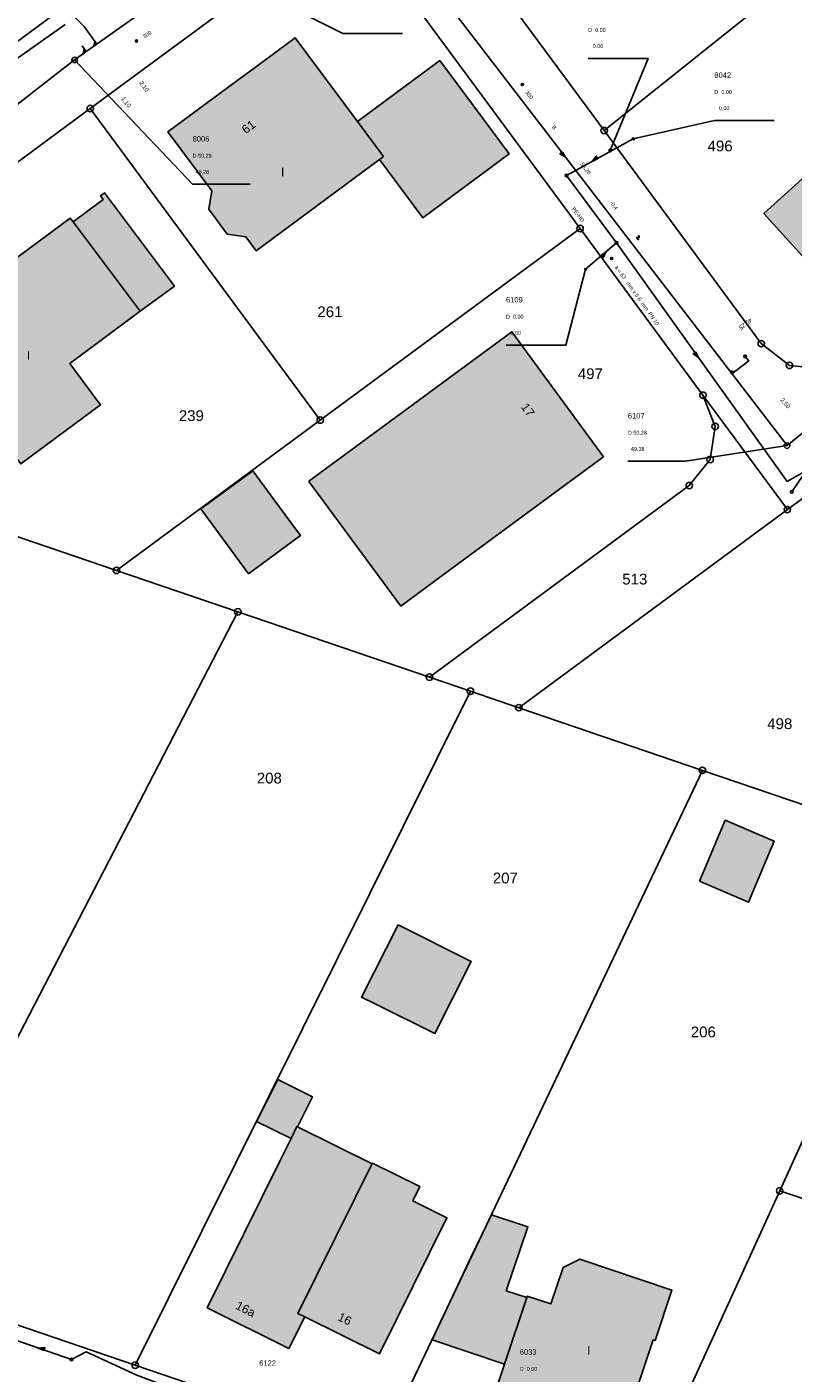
# Model space of a CAD drawing. Header units: metres. Extents: x 410063 to 2410512, y 5786105 to 5787650.
# Tile 8 of 30: x 2409830 to 2409890, y 5786784 to 5786888. Entities that reach past the tile are written whole.
import ezdxf

# ---------------------------------------------------------------- set-up
doc = ezdxf.new("R2010")
doc.units = ezdxf.units.M
for name, color, linetype in [('DRUCK-DECKELH', 40, 'Continuous'), ('DRUCK-FLUßRICH', 40, 'Continuous'), ('DRUCK-HALTUNGE', 40, 'Continuous'), ('DRUCK-ROHRD-M', 40, 'Continuous'), ('DRUCK-ROHRMAT', 40, 'Continuous'), ('DRUCK-SCHACHTN', 40, 'Continuous'), ('DRUCK-SCHAECHT', 40, 'Continuous'), ('DRUCK-SOHLENH', 40, 'Continuous'), ('K100-FLST_GRENZEN', 40, 'Continuous'), ('K105-FLST_NUMMERN', 40, 'Continuous'), ('K125-GEB_LINIEN', 40, 'Continuous'), ('K125-GEB_LINIEN-FLAECHE', 2, 'Continuous'), ('K130-GEB_TEXTE', 40, 'Continuous'), ('KANAL', 9, 'Continuous'), ('R-DECKELHOEHE', 7, 'Continuous'), ('R-FLUßRBICHTUNG', 7, 'Continuous'), ('R-GEFAELLE', 7, 'Continuous'), ('R-HALTUNGEN', 7, 'Continuous'), ('R-HAUSANSCHLUS', 7, 'Continuous'), ('R-LAENGE', 7, 'Continuous'), ('R-ROHRD', 7, 'Continuous'), ('R-ROHRMATERIAL', 7, 'Continuous'), ('R-SCHACHTNR', 7, 'Continuous'), ('R-SCHAECHTE', 7, 'Continuous'), ('R-SOHLENHOEHE', 7, 'Continuous'), ('SCHACHT-DECKHO', 40, 'Continuous'), ('SCHACHT-SOHLHO', 40, 'Continuous'), ('SCHAECHTE-OV', 40, 'Continuous'), ('SCHAECHTE-SCHN', 40, 'Continuous')]:
    doc.layers.add(name, color=color, linetype=linetype)
doc.styles.add('ARIAL', font='arial.ttf')

# ---------------------------------------------------------------- blocks, each defined once
blk = doc.blocks.new('GRENZSTEIN')
at = {"color": 7, "linetype": 'Continuous'}
blk.add_circle((0.000001, 0.000001), 0.749999, dxfattribs=at)
blk = doc.blocks.new('98')
at = {"layer": 'R-HAUSANSCHLUS', "color": 4}
for points in [[(0, 0.25, 0), (-0.25, 0, 0)], [(-0.249, 0.001, 0), (0, 0.001, 0)], [(0, 0.026, 0), (-0.224, 0.026, 0)], [(-0.199, 0.051, 0), (0, 0.051, 0)], [(0, 0.076, 0), (-0.174, 0.076, 0)], [(-0.149, 0.101, 0), (0, 0.101, 0)], [(0, 0.126, 0), (-0.124, 0.126, 0)], [(-0.099, 0.151, 0), (0, 0.151, 0)], [(0, 0.176, 0), (-0.074, 0.176, 0)], [(-0.049, 0.201, 0), (0, 0.201, 0)], [(0, 0.226, 0), (-0.024, 0.226, 0)], [(0, 0, 0), (0, 0.5, 0)]]:
    blk.add_polyline3d(points, dxfattribs=at)
blk = doc.blocks.new('122')
at = {"color": 7, "linetype": 'Continuous'}
blk.add_circle((0, 0), 1.25, dxfattribs=at)
blk = doc.blocks.new('147')
at = {"color": 12, "linetype": 'Continuous'}
blk.add_circle((0, 0), 1.25, dxfattribs=at)
at = {"layer": 'DRUCK-ROHRD-M', "color": 12}
blk.add_polyline3d([(-1.25, -1.25, 0), (1.25, 1.25, 0)], dxfattribs=at)
blk = doc.blocks.new('140')
at = {"layer": 'DRUCK-FLUßRICH', "color": 12}
for points in [[(0, 0, 0), (6.9, 1, 0), (7, 0, 0), (0, 0, 0)], [(0.141, 0, 0), (0.165, 0.024, 0)], [(0.331, 0.048, 0), (0.283, 0, 0)], [(0.424, 0, 0), (0.496, 0.072, 0)], [(0.662, 0.096, 0), (0.566, 0, 0)], [(0.707, 0, 0), (0.827, 0.12, 0)], [(0.992, 0.144, 0), (0.849, 0, 0)], [(0.99, 0, 0), (1.158, 0.168, 0)], [(1.323, 0.192, 0), (1.131, 0, 0)], [(1.273, 0, 0), (1.489, 0.216, 0)], [(1.654, 0.24, 0), (1.414, 0, 0)], [(1.556, 0, 0), (1.819, 0.264, 0)], [(1.985, 0.288, 0), (1.697, 0, 0)], [(1.838, 0, 0), (2.15, 0.312, 0)], [(2.315, 0.336, 0), (1.98, 0, 0)], [(2.121, 0, 0), (2.481, 0.36, 0)], [(2.646, 0.384, 0), (2.263, 0, 0)], [(2.404, 0, 0), (2.812, 0.407, 0)], [(2.977, 0.431, 0), (2.546, 0, 0)], [(2.687, 0, 0), (3.142, 0.455, 0)], [(3.308, 0.479, 0), (2.828, 0, 0)], [(2.97, 0, 0), (3.473, 0.503, 0)], [(3.639, 0.527, 0), (3.111, 0, 0)], [(3.253, 0, 0), (3.804, 0.551, 0)], [(3.969, 0.575, 0), (3.394, 0, 0)], [(3.536, 0, 0), (4.135, 0.599, 0)], [(4.3, 0.623, 0), (3.677, 0, 0)], [(3.818, 0, 0), (4.466, 0.647, 0)], [(4.631, 0.671, 0), (3.96, 0, 0)], [(4.101, 0, 0), (4.796, 0.695, 0)], [(4.962, 0.719, 0), (4.243, 0, 0)], [(4.384, 0, 0), (5.127, 0.743, 0)], [(5.293, 0.767, 0), (4.525, 0, 0)], [(4.667, 0, 0), (5.458, 0.791, 0)], [(5.623, 0.815, 0), (4.808, 0, 0)], [(4.95, 0, 0), (5.789, 0.839, 0)], [(5.954, 0.863, 0), (5.091, 0, 0)], [(5.233, 0, 0), (6.119, 0.887, 0)], [(6.285, 0.911, 0), (5.374, 0, 0)], [(5.515, 0, 0), (6.45, 0.935, 0)], [(6.616, 0.959, 0), (5.657, 0, 0)], [(5.798, 0, 0), (6.781, 0.983, 0)], [(6.904, 0.964, 0), (5.94, 0, 0)], [(6.081, 0, 0), (6.916, 0.835, 0)], [(6.929, 0.707, 0), (6.223, 0, 0)], [(6.364, 0, 0), (6.942, 0.578, 0)], [(6.955, 0.45, 0), (6.505, 0, 0)], [(6.647, 0, 0), (6.968, 0.321, 0)], [(6.981, 0.193, 0), (6.788, 0, 0)], [(6.93, 0, 0), (6.994, 0.064, 0)]]:
    blk.add_polyline3d(points, dxfattribs=at)
blk = doc.blocks.new('119')
at = {"color": 4, "linetype": 'Continuous'}
for centre in [(0.2, 0.85), (0.4, 0.15), (0.8, 0.15)]:
    blk.add_circle(centre, 0.15, dxfattribs=at)
at = {"layer": 'R-GEFAELLE', "color": 4}
blk.add_polyline3d([(0, 0, 0), (0.6, 1, 0)], dxfattribs=at)
blk = doc.blocks.new('1008')
at = {"color": 7, "linetype": 'Continuous'}
for start, end in [(360, 180), (180, 360)]:
    blk.add_arc((0, 0), 1.25, start, end, dxfattribs=at)
blk = doc.blocks.new('S1010')
at = {"layer": 'DRUCK-SCHAECHT', "color": 32}
for points in [[(0.393, 0.943, 0), (-0.363, 0.934, 0), (-0.353, -1.108, 0), (0.402, -1.108, 0), (0.393, 0.943, 0)], [(-0.216, 0.935, 0), (-0.216, -1.108, 0)], [(-0.118, -1.108, 0), (-0.128, 0.937, 0)], [(0, 0.938, 0), (0, -1.108, 0)], [(0.138, 0.94, 0), (0.127, -1.108, 0)], [(0.274, -1.108, 0), (0.264, 0.942, 0)]]:
    blk.add_polyline3d(points, dxfattribs=at)

msp = doc.modelspace()

# ---------------------------------------------------------------- hatches: boundary and pattern name
at = {"layer": 'K125-GEB_LINIEN-FLAECHE', "true_color": 0xc7c8ca}
for points in [[(2409857.554, 5786877.439), (2409857.865, 5786877.67), (2409855.855, 5786880.374), (2409851.03, 5786886.868), (2409848.247, 5786884.803), (2409845.938, 5786883.095), (2409841.195, 5786879.581), (2409844.593, 5786875.015), (2409844.373, 5786873.595), (2409845.79, 5786871.678), (2409847.236, 5786871.45), (2409848.024, 5786870.373)], [(2409857.554, 5786877.439), (2409860.923, 5786872.931), (2409867.586, 5786877.878), (2409862.225, 5786885.098), (2409855.855, 5786880.374), (2409857.865, 5786877.67)], [(2409896.999, 5786868.784), (2409899.031, 5786870.618), (2409899.399, 5786870.946), (2409898.729, 5786871.697), (2409901.459, 5786874.176), (2409895.739, 5786880.508), (2409895.557, 5786880.71), (2409895.323, 5786880.508), (2409887.296, 5786873.277), (2409893.219, 5786866.719), (2409895.958, 5786869.192), (2409896.627, 5786868.456)], [(2409833.862, 5786872.613), (2409839.057, 5786865.706), (2409841.698, 5786867.658), (2409836.282, 5786874.868), (2409835.983, 5786874.644), (2409836.196, 5786874.361)], [(2409835.73, 5786858.79), (2409833.599, 5786861.675), (2409839.057, 5786865.706), (2409833.862, 5786872.613), (2409833.645, 5786872.918), (2409828.006, 5786868.761), (2409828.217, 5786868.463), (2409825.79, 5786866.679), (2409825.557, 5786866.96), (2409821.988, 5786864.333), (2409829.818, 5786853.9), (2409835.977, 5786858.457)], [(2409852.102, 5786852.551), (2409852.18, 5786852.446), (2409853.216, 5786851.04), (2409859.216, 5786842.901), (2409862.6, 5786845.396), (2409871.493, 5786851.951), (2409874.89, 5786854.456), (2409867.789, 5786864.118)], [(2409843.743, 5786850.412), (2409847.44, 5786845.405), (2409851.463, 5786848.361), (2409850.794, 5786849.263), (2409849.758, 5786850.661), (2409847.754, 5786853.363)], [(2409882.326, 5786821.634), (2409886.115, 5786819.987), (2409888.088, 5786824.705), (2409884.305, 5786826.339)], [(2409859.015, 5786818.252), (2409856.169, 5786812.651), (2409857.282, 5786812.099), (2409861.849, 5786809.841), (2409864.661, 5786815.396)], [(2409850.727, 5786801.711), (2409851.173, 5786802.646), (2409851.21, 5786802.629), (2409852.372, 5786804.933), (2409849.698, 5786806.273), (2409848.051, 5786803.021)], [(2409850.727, 5786801.711), (2409849.88, 5786800.011), (2409844.233, 5786788.623), (2409850.561, 5786785.481), (2409851.788, 5786787.912), (2409851.249, 5786788.176), (2409855.688, 5786797.131), (2409856.467, 5786798.701), (2409856.994, 5786799.753), (2409851.21, 5786802.629), (2409851.173, 5786802.646)], [(2409860.132, 5786796.889), (2409860.684, 5786798.006), (2409857.024, 5786799.816), (2409856.994, 5786799.753), (2409856.467, 5786798.701), (2409855.688, 5786797.131), (2409851.249, 5786788.176), (2409851.788, 5786787.912), (2409857.573, 5786785.059), (2409862.778, 5786795.583)], [(2409867.228, 5786784.27), (2409868.958, 5786789.409), (2409867.372, 5786789.934), (2409869.044, 5786794.891), (2409866.226, 5786795.823), (2409864.622, 5786792.524), (2409861.645, 5786786.145)], [(2409868.958, 5786789.409), (2409867.228, 5786784.27), (2409865.858, 5786780.196), (2409866.202, 5786780.078), (2409866.445, 5786780.788), (2409871.384, 5786779.103), (2409871.142, 5786778.393), (2409875.63, 5786776.863), (2409878.729, 5786786.136), (2409878.881, 5786786.085), (2409880.186, 5786789.993), (2409873.065, 5786792.391), (2409871.762, 5786791.742), (2409870.819, 5786788.921), (2409868.999, 5786789.531)]]:
    msp.add_hatch(color=9, dxfattribs=at).paths.add_polyline_path(points)

# ---------------------------------------------------------------- linework, layer by layer
at = {"layer": 'DRUCK-HALTUNGE', "color": 12}
for points in [[(2409814.7, 5786874.78, 0), (2409833.26, 5786887.89, 0)], [(2409877.19, 5786879.05, 0), (2409872.03, 5786876.21, 0)], [(2409872.03, 5786876.21, 0), (2409875.9, 5786870.99, 0)], [(2409873.5, 5786868.95, 0), (2409875.9, 5786870.99, 0)], [(2409875.9, 5786870.99, 0), (2409889.094, 5786852.549, 49.155), (2409890.715, 5786853.457, 0), (2409896.73, 5786858.77, 0)], [(2409833.74, 5786784.63, 0), (2409828.6, 5786786.39, 0)], [(2409854.49, 5786781.51, 0), (2409852.95, 5786779.09, 50.84), (2409851.222, 5786778.406, 50.846), (2409845.463, 5786780.889, 50.834), (2409838.795, 5786783.408, 50.917), (2409834.87, 5786785.226, 51.056), (2409833.74, 5786784.63, 0)]]:
    msp.add_polyline3d(points, dxfattribs=at)
at = {"layer": 'DRUCK-SCHACHTN', "color": 7}
for points in [[(2409851.9, 5786888.6, 0), (2409854.717, 5786887.196, 0), (2409859.352, 5786887.196, 0)], [(2409877.19, 5786879.05, 0), (2409883.469, 5786880.46, 0), (2409888.104, 5786880.46, 0)], [(2409873.5, 5786868.95, 0), (2409871.986, 5786863.085, 0), (2409867.351, 5786863.085, 0)]]:
    msp.add_polyline3d(points, dxfattribs=at)
at = {"layer": 'K100-FLST_GRENZEN', "color": 18, "true_color": 0x000000}
for points in [[(2409815.253998, 5786965.488007, 0), (2409812.354004, 5786946.276001, 0), (2409808.925003, 5786923.540985, 0), (2409799.673004, 5786916.713989, 0), (2409798.919998, 5786911.718994, 0), (2409806.294998, 5786901.725006, 0), (2409813.994995, 5786907.40799, 0), (2409826.457993, 5786890.518005, 0), (2409827.401001, 5786888.119995, 0), (2409827.018997, 5786885.561005, 0), (2409825.403, 5786883.527008, 0), (2409837.871994, 5786892.727997, 0), (2409835.466003, 5786891.785004, 0), (2409832.910004, 5786892.167999, 0), (2409830.880997, 5786893.782013, 0), (2409826.845993, 5786899.251007, 0), (2409820.496994, 5786907.856995, 0), (2409811.442993, 5786920.127991, 0), (2409815.320007, 5786945.828003, 0), (2409814.826004, 5786945.903015, 0), (2409816.300003, 5786955.665985, 0), (2409818.029999, 5786962.131012, 0)], [(2409892.009995, 5786861.246002, 0), (2409889.274994, 5786861.519989, 0), (2409889.274994, 5786861.519989, 0), (2409887.098007, 5786863.199005, 0), (2409874.945007, 5786879.679993, 0), (2409863.679001, 5786894.959015, 0), (2409862.546005, 5786897.848999, 0), (2409863.009995, 5786900.919006, 0), (2409864.945999, 5786903.346008, 0), (2409848.860001, 5786891.480988, 0), (2409851.695007, 5786892.77301, 0), (2409854.804993, 5786892.932007, 0), (2409857.733002, 5786891.858002, 0), (2409860.033997, 5786889.795013, 0), (2409873.078995, 5786872.104004, 0), (2409882.587006, 5786859.209991, 0), (2409889.113998, 5786850.359009, 0), (2409894.144989, 5786854.069, 0)], [(2409837.871994, 5786892.727997, 0), (2409825.403, 5786883.527008, 0), (2409810.117996, 5786872.25, 0), (2409797.001007, 5786862.569, 0), (2409795.238007, 5786859.580994, 0), (2409792.645004, 5786855.188995, 0), (2409765.264, 5786808.718002, 0), (2409762.157997, 5786810.160995, 0), (2409762.920998, 5786807.339996, 0), (2409763.402, 5786805.559006, 0), (2409763.402, 5786805.559006, 0), (2409765.036003, 5786797.804993, 0), (2409765.695999, 5786794.675003, 0), (2409768.513, 5786799.531998, 0), (2409770.578995, 5786803.091995, 0), (2409774.740005, 5786810.123001, 0), (2409787.600006, 5786831.850006, 0), (2409802.731995, 5786857.416992, 0), (2409835.192001, 5786881.388, 0), (2409848.860001, 5786891.480988, 0)], [(2409857.606003, 5786777.720993, 0), (2409838.667999, 5786784.184006, 0), (2409819.757004, 5786790.639008, 0), (2409800.802994, 5786797.108002, 0), (2409776.485001, 5786805.406998, 0), (2409774.740005, 5786810.123001, 0), (2409770.578995, 5786803.091995, 0), (2409768.513, 5786799.531998, 0), (2409768.513, 5786799.531998, 0), (2409805.192001, 5786787.102997, 0), (2409824.597, 5786780.528, 0)]]:
    msp.add_polyline3d(points, dxfattribs=at)
for points in [[(2409864.945999, 5786903.346008, 0), (2409863.009995, 5786900.919006, 0), (2409862.546005, 5786897.848999, 0), (2409863.679001, 5786894.959015, 0), (2409874.945007, 5786879.679993, 0), (2409891.334, 5786892.804993, 0), (2409876.992004, 5786912.230011, 0), (2409864.945999, 5786903.346008, 0)], [(2409835.192001, 5786881.388, 0), (2409852.981995, 5786857.286987, 0), (2409873.078995, 5786872.104004, 0), (2409860.033997, 5786889.795013, 0), (2409857.733002, 5786891.858002, 0), (2409854.804993, 5786892.932007, 0), (2409851.695007, 5786892.77301, 0), (2409848.860001, 5786891.480988, 0), (2409835.192001, 5786881.388, 0)], [(2409874.945007, 5786879.679993, 0), (2409887.098007, 5786863.199005, 0), (2409889.274994, 5786861.519989, 0), (2409892.009995, 5786861.246002, 0), (2409894.476013, 5786862.459991, 0), (2409907.838013, 5786874.554993, 0), (2409891.334, 5786892.804993, 0), (2409874.945007, 5786879.679993, 0)], [(2409828.675003, 5786848.572998, 0), (2409837.212997, 5786845.661987, 0), (2409852.981995, 5786857.286987, 0), (2409835.192001, 5786881.388, 0), (2409802.731995, 5786857.416992, 0), (2409828.675003, 5786848.572998, 0)], [(2409852.981995, 5786857.286987, 0), (2409837.212997, 5786845.661987, 0), (2409846.608994, 5786842.455994, 0), (2409861.427994, 5786837.399002, 0), (2409881.529999, 5786852.220001, 0), (2409883.143997, 5786854.242004, 0), (2409883.531006, 5786856.800995, 0), (2409882.587006, 5786859.209991, 0), (2409873.078995, 5786872.104004, 0), (2409852.981995, 5786857.286987, 0)], [(2409861.427994, 5786837.399002, 0), (2409864.598999, 5786836.317001, 0), (2409868.337997, 5786835.041, 0), (2409889.113998, 5786850.359009, 0), (2409882.587006, 5786859.209991, 0), (2409883.531006, 5786856.800995, 0), (2409883.143997, 5786854.242004, 0), (2409881.529999, 5786852.220001, 0), (2409861.427994, 5786837.399002, 0)], [(2409889.113998, 5786850.359009, 0), (2409868.337997, 5786835.041, 0), (2409882.544006, 5786830.194, 0), (2409892.029999, 5786826.957001, 0), (2409913.518005, 5786846.45401, 0), (2409899.312012, 5786858.744995, 0), (2409894.144989, 5786854.069, 0), (2409889.113998, 5786850.359009, 0)], [(2409800.802994, 5786797.108002, 0), (2409819.757004, 5786790.639008, 0), (2409846.608994, 5786842.455994, 0), (2409837.212997, 5786845.661987, 0), (2409828.675003, 5786848.572998, 0), (2409814.686005, 5786822.727005, 0), (2409800.802994, 5786797.108002, 0)], [(2409838.667999, 5786784.184006, 0), (2409864.598999, 5786836.317001, 0), (2409861.427994, 5786837.399002, 0), (2409846.608994, 5786842.455994, 0), (2409819.757004, 5786790.639008, 0), (2409838.667999, 5786784.184006, 0)], [(2409857.606003, 5786777.720993, 0), (2409882.544006, 5786830.194, 0), (2409868.337997, 5786835.041, 0), (2409864.598999, 5786836.317001, 0), (2409838.667999, 5786784.184006, 0), (2409857.606003, 5786777.720993, 0)], [(2409876.483994, 5786771.276993, 0), (2409888.520996, 5786797.671997, 0), (2409900.523987, 5786824.059006, 0), (2409892.029999, 5786826.957001, 0), (2409882.544006, 5786830.194, 0), (2409857.606003, 5786777.720993, 0), (2409876.483994, 5786771.276993, 0)], [(2409888.520996, 5786797.671997, 0), (2409913.807007, 5786789.179001, 0), (2409917.156006, 5786796.755005, 0), (2409926.964996, 5786815.035995, 0), (2409926.554993, 5786815.175995, 0), (2409900.523987, 5786824.059006, 0), (2409888.520996, 5786797.671997, 0)], [(2409876.483994, 5786771.276993, 0), (2409899.199005, 5786763.537994, 0), (2409904.371002, 5786766.001007, 0), (2409908.976013, 5786778.255997, 0), (2409913.807007, 5786789.179001, 0), (2409888.520996, 5786797.671997, 0), (2409876.483994, 5786771.276993, 0)]]:
    msp.add_polyline3d(points, close=True, dxfattribs=at)
at = {"layer": 'K125-GEB_LINIEN', "color": 32}
for points in [[(2409857.554001, 5786877.438995, 0), (2409857.865005, 5786877.670013, 0), (2409855.854996, 5786880.373993, 0), (2409851.029999, 5786886.868011, 0), (2409848.246994, 5786884.803009, 0), (2409845.938004, 5786883.095001, 0), (2409841.195007, 5786879.580994, 0), (2409844.593002, 5786875.015015, 0), (2409844.373001, 5786873.595001, 0), (2409845.789993, 5786871.678009, 0), (2409847.235992, 5786871.450012, 0), (2409848.024002, 5786870.372986, 0), (2409857.554001, 5786877.438995, 0)], [(2409857.554, 5786877.439, 0), (2409860.923, 5786872.931, 0), (2409867.586, 5786877.878, 0), (2409862.225, 5786885.098, 0), (2409855.855, 5786880.374, 0), (2409857.865, 5786877.67, 0), (2409857.554, 5786877.439, 0)], [(2409896.998993, 5786868.783997, 0), (2409899.031006, 5786870.618011, 0), (2409899.398987, 5786870.946014, 0), (2409898.729004, 5786871.696991, 0), (2409901.459015, 5786874.175995, 0), (2409895.739014, 5786880.507996, 0), (2409895.557007, 5786880.709991, 0), (2409895.322998, 5786880.507996, 0), (2409887.296005, 5786873.277008, 0), (2409893.218994, 5786866.718994, 0), (2409895.958008, 5786869.191986, 0), (2409896.627014, 5786868.455994, 0), (2409896.998993, 5786868.783997, 0)], [(2409833.862, 5786872.613, 0), (2409839.057, 5786865.706, 0), (2409841.698, 5786867.658, 0), (2409836.282, 5786874.868, 0), (2409835.983, 5786874.644, 0), (2409836.196, 5786874.361, 0), (2409833.862, 5786872.613, 0)], [(2409835.729996, 5786858.790009, 0), (2409833.598999, 5786861.674988, 0), (2409839.057007, 5786865.705994, 0), (2409833.862, 5786872.613007, 0), (2409833.645004, 5786872.917999, 0), (2409828.005997, 5786868.760986, 0), (2409828.216995, 5786868.463013, 0), (2409825.789993, 5786866.678986, 0), (2409825.557007, 5786866.959991, 0), (2409821.988007, 5786864.333008, 0), (2409829.817993, 5786853.899994, 0), (2409835.977005, 5786858.457001, 0), (2409835.729996, 5786858.790009, 0)], [(2409852.102005, 5786852.550995, 0), (2409852.179993, 5786852.446014, 0), (2409853.216003, 5786851.040009, 0), (2409859.216003, 5786842.901001, 0), (2409862.600006, 5786845.395996, 0), (2409871.492996, 5786851.950989, 0), (2409874.889999, 5786854.455994, 0), (2409867.789001, 5786864.118011, 0), (2409852.102005, 5786852.550995, 0)], [(2409843.743, 5786850.412, 0), (2409847.44, 5786845.405, 0), (2409851.463, 5786848.361, 0), (2409850.794, 5786849.263, 0), (2409849.758, 5786850.661, 0), (2409847.754, 5786853.363, 0), (2409843.743, 5786850.412, 0)], [(2409882.326, 5786821.634, 0), (2409886.115, 5786819.987, 0), (2409888.088, 5786824.705, 0), (2409884.305, 5786826.339, 0), (2409882.326, 5786821.634, 0)], [(2409859.015, 5786818.252, 0), (2409856.169, 5786812.651, 0), (2409857.282, 5786812.099, 0), (2409861.849, 5786809.841, 0), (2409864.661, 5786815.396, 0), (2409859.015, 5786818.252, 0)], [(2409850.727, 5786801.711, 0), (2409851.173, 5786802.646, 0), (2409851.21, 5786802.629, 0), (2409852.372, 5786804.933, 0), (2409849.698, 5786806.273, 0), (2409848.051, 5786803.021, 0), (2409850.727, 5786801.711, 0)], [(2409850.727005, 5786801.710999, 0), (2409849.880005, 5786800.011002, 0), (2409844.233002, 5786788.623001, 0), (2409850.561005, 5786785.481003, 0), (2409851.787994, 5786787.912003, 0), (2409851.248993, 5786788.175995, 0), (2409855.688004, 5786797.130997, 0), (2409856.466995, 5786798.701004, 0), (2409856.994003, 5786799.753006, 0), (2409851.210007, 5786802.628998, 0), (2409851.173004, 5786802.645996, 0), (2409850.727005, 5786801.710999, 0)], [(2409860.132004, 5786796.889008, 0), (2409860.684006, 5786798.005997, 0), (2409857.024002, 5786799.815994, 0), (2409856.994003, 5786799.753006, 0), (2409856.466995, 5786798.701004, 0), (2409855.688004, 5786797.130997, 0), (2409851.248993, 5786788.175995, 0), (2409851.787994, 5786787.912003, 0), (2409857.572998, 5786785.059006, 0), (2409862.778, 5786795.582993, 0), (2409860.132004, 5786796.889008, 0)], [(2409867.228, 5786784.27, 0), (2409868.958, 5786789.409, 0), (2409867.372, 5786789.934, 0), (2409869.044, 5786794.891, 0), (2409866.226, 5786795.823, 0), (2409864.622, 5786792.524, 0), (2409861.645, 5786786.145, 0), (2409867.228, 5786784.27, 0)], [(2409868.957993, 5786789.408997, 0), (2409867.227997, 5786784.270004, 0), (2409865.858002, 5786780.195999, 0), (2409866.201996, 5786780.078003, 0), (2409866.445007, 5786780.787994, 0), (2409871.384003, 5786779.102997, 0), (2409871.141998, 5786778.393005, 0), (2409875.630005, 5786776.863007, 0), (2409878.729004, 5786786.136002, 0), (2409878.880997, 5786786.085007, 0), (2409880.186005, 5786789.992996, 0), (2409873.065002, 5786792.391006, 0), (2409871.761993, 5786791.742004, 0), (2409870.819, 5786788.921005, 0), (2409868.998993, 5786789.531006, 0), (2409868.957993, 5786789.408997, 0)]]:
    msp.add_polyline3d(points, dxfattribs=at)
at = {"layer": 'R-HALTUNGEN', "color": 140}
for points in [[(2409854.84, 5786899.94, 0), (2409833.98, 5786885.15, 0)], [(2409889.09, 5786855.31, 0), (2409854.84, 5786899.94, 0)], [(2409833.98, 5786885.15, 0), (2409800.68, 5786859.25, 0)], [(2409906.74, 5786869.69, 0), (2409889.09, 5786855.31, 0)]]:
    msp.add_polyline3d(points, dxfattribs=at)
at = {"layer": 'R-HAUSANSCHLUS', "color": 4}
for points in [[(2409835.693, 5786886.365, 0), (2409834.73, 5786887.723, 0), (2409830.621, 5786891.834, 0)], [(2409884.824, 5786860.869, 0), (2409886.145, 5786861.883, 0), (2409885.84, 5786862.21, 0)], [(2409891.028, 5786856.889, 0), (2409892.08, 5786855.598, 0), (2409889.45, 5786851.73, 0)]]:
    msp.add_polyline3d(points, dxfattribs=at)
at = {"layer": 'R-SCHACHTNR', "color": 5}
for points in [[(2409833.98, 5786885.15, 0), (2409843.105, 5786875.536, 0), (2409847.56, 5786875.536, 0)], [(2409889.09, 5786855.31, 0), (2409881.233, 5786854.108, 0), (2409876.778, 5786854.108, 0)]]:
    msp.add_polyline3d(points, dxfattribs=at)
at = {"layer": 'SCHAECHTE-SCHN', "color": 3}
msp.add_polyline3d([(2409875.42, 5786878.15, 0), (2409878.345, 5786885.266, 0), (2409873.71, 5786885.266, 0)], dxfattribs=at)

# ---------------------------------------------------------------- block references
at = {"layer": 'DRUCK-FLUßRICH', "xscale": 0.067, "yscale": 0.233}
for p, rotation in [((2409874.004, 5786877.299, 49.322), 24.82800000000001), ((2409875.1, 5786870.31), 216.365), ((2409882.25, 5786862.116, 49.155), 117.464), ((2409831.17, 5786785.51), 337.098)]:
    msp.add_blockref('140', p, dxfattribs=dict(at, rotation=rotation))
at = {"layer": 'DRUCK-ROHRD-M', "xscale": 0.067, "yscale": 0.067, "rotation": 122.552}
msp.add_blockref('147', (2409875.523, 5786869.783), dxfattribs=at)
at = {"layer": 'DRUCK-SCHAECHT', "xscale": 0.083, "yscale": 0.083}
for name, p, rotation in [('S1010', (2409877.19, 5786879.05), 30.5), ('1008', (2409872.03, 5786876.21), 0.5), ('1008', (2409875.9, 5786870.99), 0.5), ('S1010', (2409873.5, 5786868.95), 40.5), ('1008', (2409833.74, 5786784.63), 0.5)]:
    msp.add_blockref(name, p, dxfattribs=dict(at, rotation=rotation))
at = {"layer": 'K100-FLST_GRENZEN', "xscale": 0.333, "yscale": 0.333}
for p in [(2409835.192, 5786881.388), (2409874.945, 5786879.68), (2409873.079, 5786872.104), (2409887.098, 5786863.199), (2409889.275, 5786861.52), (2409882.587, 5786859.21), (2409852.982, 5786857.287), (2409883.531, 5786856.801), (2409883.144, 5786854.242), (2409881.53, 5786852.22), (2409889.114, 5786850.359), (2409837.213, 5786845.662), (2409846.609, 5786842.456), (2409861.428, 5786837.399), (2409864.599, 5786836.317), (2409868.338, 5786835.041), (2409882.544, 5786830.194), (2409888.521, 5786797.672), (2409838.668, 5786784.184)]:
    msp.add_blockref('GRENZSTEIN', p, dxfattribs=at)
at = {"layer": 'R-FLUßRBICHTUNG', "xscale": 0.067, "yscale": 0.233, "rotation": 122.503}
msp.add_blockref('140', (2409871.965, 5786877.625), dxfattribs=at)
at = {"layer": 'R-GEFAELLE', "xscale": 0.25, "yscale": 0.25, "rotation": 307.503}
msp.add_blockref('119', (2409877.424, 5786871.415), dxfattribs=at)
at = {"layer": 'R-HAUSANSCHLUS', "xscale": 1.109, "yscale": 1.109}
for p, rotation in [((2409835.693, 5786886.365), 35.337), ((2409834.877, 5786885.786), 35.337), ((2409884.824, 5786860.869), 307.503)]:
    msp.add_blockref('98', p, dxfattribs=dict(at, rotation=rotation))
at = {"layer": 'R-ROHRD', "xscale": 0.067, "yscale": 0.067}
for p, rotation in [((2409838.771, 5786886.606), 35.337), ((2409868.61, 5786883.244), 307.503)]:
    msp.add_blockref('147', p, dxfattribs=dict(at, rotation=rotation))
at = {"layer": 'R-SCHAECHTE', "xscale": 0.167, "yscale": 0.167}
for p in [(2409833.98, 5786885.15), (2409889.09, 5786855.31)]:
    msp.add_blockref('122', p, dxfattribs=at)
at = {"layer": 'SCHAECHTE-OV', "xscale": 0.083, "yscale": 0.083, "rotation": 0.5}
for p in [(2409875.42, 5786878.15), (2409885.84, 5786862.21), (2409889.45, 5786851.73)]:
    msp.add_blockref('122', p, dxfattribs=at)

# ---------------------------------------------------------------- texts
at = {"layer": 'DRUCK-DECKELH', "color": 7, "linetype": 'Continuous', "style": 'ARIAL'}
for s, p in [('D  0.00', (2409883.469, 5786882.51)), ('D  0.00', (2409867.351, 5786865.135)), ('D  0,00', (2409868.419, 5786783.748))]:
    msp.add_text(s, height=0.3, dxfattribs=at).set_placement(p)
at = {"layer": 'DRUCK-ROHRMAT', "color": 12, "linetype": 'Continuous', "style": 'ARIAL'}
for s, rotation, p in [('PE-HD', -53.448, (2409872.413, 5786873.608)), ('a = 63   mm x 5.8  mm  PN 10', 305.552, (2409875.744, 5786869.112))]:
    msp.add_text(s, height=0.3, rotation=rotation, dxfattribs=at).set_placement(p)
at = {"layer": 'DRUCK-SCHACHTN', "color": 7, "linetype": 'Continuous', "style": 'ARIAL'}
for s, p in [('8042', (2409883.469, 5786883.76)), ('6109', (2409867.351, 5786866.385)), ('6033', (2409868.419, 5786784.998)), ('6122', (2409848.265, 5786784.138))]:
    msp.add_text(s, height=0.416, dxfattribs=at).set_placement(p)
at = {"layer": 'DRUCK-SOHLENH', "color": 7, "linetype": 'Continuous', "style": 'ARIAL'}
for p in [(2409883.469, 5786881.26), (2409867.351, 5786863.885)]:
    msp.add_text('   0.00', height=0.3, dxfattribs=at).set_placement(p)
at = {"layer": 'K105-FLST_NUMMERN', "color": 7, "linetype": 'Continuous', "style": 'ARIAL'}
for s, p in [('496', (2409882.942, 5786878.075)), ('261', (2409852.757, 5786865.249)), ('497', (2409872.906, 5786860.458)), ('239', (2409842.039, 5786857.214)), ('513', (2409876.345, 5786844.57)), ('498', (2409887.559, 5786833.385)), ('208', (2409848.071, 5786829.179)), ('207', (2409866.329, 5786821.45)), ('206', (2409881.644, 5786809.543))]:
    msp.add_text(s, height=0.8325, dxfattribs=at).set_placement(p)
at = {"layer": 'K130-GEB_TEXTE', "color": 7, "linetype": 'Continuous', "style": 'ARIAL'}
for s, rotation, p in [('61', 36.52, (2409847.22, 5786879.389)), ('17', 306.196014, (2409868.471, 5786858.298)), ('16a', 333.466003, (2409846.364, 5786788.573)), ('16', 333.621002, (2409854.27, 5786787.693))]:
    msp.add_text(s, height=0.666, rotation=rotation, dxfattribs=at).set_placement(p)
for p in [(2409849.948, 5786876.143), (2409830.274, 5786861.959), (2409873.623, 5786784.994)]:
    msp.add_text('I', height=0.666, dxfattribs=at).set_placement(p)
at = {"layer": 'KANAL', "color": 4, "linetype": 'Continuous', "style": 'ARIAL'}
for s, rotation, p in [('2,10', -54.663, (2409838.962, 5786883.381)), ('1,10', -54.663, (2409837.568, 5786882.16)), ('49,25', -142.497, (2409886.238, 5786865.208)), ('2,50', -50.829, (2409888.551, 5786858.844))]:
    msp.add_text(s, height=0.333, rotation=rotation, dxfattribs=at).set_placement(p)
at = {"layer": 'R-DECKELHOEHE', "color": 5, "linetype": 'Continuous', "style": 'ARIAL'}
for s, p in [('D 50,29', (2409843.105, 5786877.586)), ('D 50,28', (2409876.778, 5786856.158))]:
    msp.add_text(s, height=0.3, dxfattribs=at).set_placement(p)
at = {"layer": 'R-GEFAELLE', "color": 4, "linetype": 'Continuous', "style": 'ARIAL'}
msp.add_text(' -0,4', height=0.3, rotation=-52.497, dxfattribs=at).set_placement((2409875.293, 5786874.192))
at = {"layer": 'R-LAENGE', "color": 4, "linetype": 'Continuous', "style": 'ARIAL'}
msp.add_text(' 56,26', height=0.3, rotation=-52.497, dxfattribs=at).set_placement((2409873.01, 5786877.167))
at = {"layer": 'R-ROHRD', "color": 4, "linetype": 'Continuous', "style": 'ARIAL'}
for rotation, p in [(35.337, (2409839.299, 5786886.724)), (-52.497, (2409868.748, 5786882.72))]:
    msp.add_text(' 300', height=0.3, rotation=rotation, dxfattribs=at).set_placement(p)
at = {"layer": 'R-ROHRMATERIAL', "color": 4, "linetype": 'Continuous', "style": 'ARIAL'}
msp.add_text('B', height=0.3, rotation=-52.497, dxfattribs=at).set_placement((2409870.879, 5786879.943))
at = {"layer": 'R-SCHACHTNR', "color": 5, "linetype": 'Continuous', "style": 'ARIAL'}
for s, p in [('8006', (2409843.105, 5786878.836)), ('6107', (2409876.778, 5786857.408))]:
    msp.add_text(s, height=0.416, dxfattribs=at).set_placement(p)
at = {"layer": 'R-SOHLENHOEHE', "color": 5, "linetype": 'Continuous', "style": 'ARIAL'}
for s, p in [('  49,28', (2409843.105, 5786876.336)), ('  49.38', (2409876.778, 5786854.908))]:
    msp.add_text(s, height=0.3, dxfattribs=at).set_placement(p)
at = {"layer": 'SCHACHT-DECKHO', "color": 3, "linetype": 'Continuous', "style": 'ARIAL'}
msp.add_text('D  0.00', height=0.3, dxfattribs=at).set_placement((2409873.71, 5786887.316))
at = {"layer": 'SCHACHT-SOHLHO', "color": 3, "linetype": 'Continuous', "style": 'ARIAL'}
msp.add_text('   0.00', height=0.3, dxfattribs=at).set_placement((2409873.71, 5786886.066))

doc.saveas('drawing.dxf')
